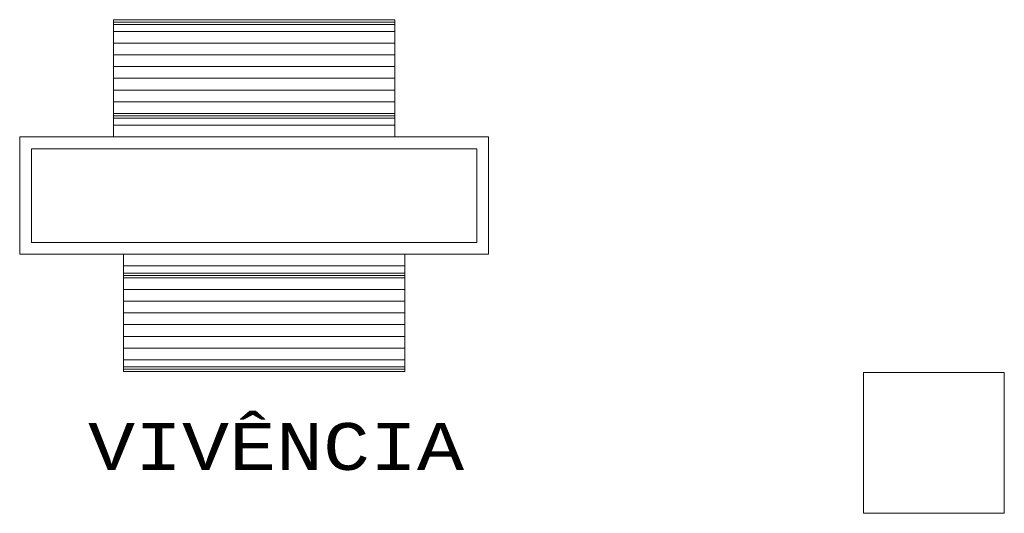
# Model space of a CAD drawing. Header units: feet. Extents: x 8 to 127, y 6 to 90.
# Tile 164 of 256: x 33.42 to 35.52, y 55.02 to 56.07. Entities that reach past the tile are written whole.
import ezdxf

# ---------------------------------------------------------------- set-up
doc = ezdxf.new("R2010")
doc.units = ezdxf.units.FT
doc.header["$MEASUREMENT"] = 0
for name, color, linetype in [('FINA', 7, 'Continuous'), ('MOBILIARIO', 250, 'Continuous'), ('MOBILIÁRIO 01', 250, 'Continuous'), ('texto', 7, 'Continuous')]:
    doc.layers.add(name, color=color, linetype=linetype)
doc.styles.add('CourierNew', font='cour.ttf')

msp = doc.modelspace()

# ---------------------------------------------------------------- linework, layer by layer
at = {"layer": 'FINA', "linetype": 'Continuous', "lineweight": 5}
for p, q in [((35.5151, 55.3227), (35.2151, 55.3227)), ((35.2151, 55.3227), (35.2151, 55.0227)), ((35.5151, 55.0227), (35.5151, 55.3227)), ((35.2151, 55.0227), (35.5151, 55.0227))]:
    msp.add_line(p, q, dxfattribs=at)
at = {"layer": 'MOBILIARIO', "lineweight": 5}
for p, q in [((34.2152, 56.0749), (33.6152, 56.0749)), ((33.6152, 56.0749), (33.6152, 55.8249)), ((34.2152, 56.0699), (33.6152, 56.0699)), ((34.2152, 55.8249), (34.2152, 56.0749)), ((34.2152, 56.0649), (33.6152, 56.0649)), ((34.2152, 56.0499), (33.6152, 56.0499)), ((34.2152, 56.0249), (33.6152, 56.0249)), ((34.2152, 55.9999), (33.6152, 55.9999)), ((34.2152, 55.9749), (33.6152, 55.9749)), ((34.2152, 55.9499), (33.6152, 55.9499)), ((34.2152, 55.9249), (33.6152, 55.9249)), ((34.2152, 55.8999), (33.6152, 55.8999)), ((33.6152, 55.8749), (34.2152, 55.8749)), ((33.6152, 55.8699), (34.2152, 55.8699)), ((33.6152, 55.8649), (34.2152, 55.8649)), ((33.6152, 55.8499), (34.2152, 55.8499)), ((33.6152, 55.8249), (34.2152, 55.8249)), ((34.2368, 55.5749), (33.6368, 55.5749)), ((33.6368, 55.5749), (33.6368, 55.3249)), ((34.2368, 55.3249), (34.2368, 55.5749)), ((34.2368, 55.5499), (33.6368, 55.5499)), ((34.2368, 55.5349), (33.6368, 55.5349)), ((34.2368, 55.5299), (33.6368, 55.5299)), ((34.2368, 55.5249), (33.6368, 55.5249)), ((33.6368, 55.4999), (34.2368, 55.4999)), ((33.6368, 55.4749), (34.2368, 55.4749)), ((33.6368, 55.4499), (34.2368, 55.4499)), ((33.6368, 55.4249), (34.2368, 55.4249)), ((33.6368, 55.3999), (34.2368, 55.3999)), ((33.6368, 55.3749), (34.2368, 55.3749)), ((33.6368, 55.3499), (34.2368, 55.3499)), ((33.6368, 55.3349), (34.2368, 55.3349)), ((33.6368, 55.3299), (34.2368, 55.3299)), ((33.6368, 55.3249), (34.2368, 55.3249))]:
    msp.add_line(p, q, dxfattribs=at)
at = {"layer": 'MOBILIÁRIO 01', "lineweight": 5}
for p, q in [((34.4152, 55.8249), (33.4152, 55.8249)), ((33.4152, 55.8249), (33.4152, 55.5749)), ((34.4152, 55.5749), (34.4152, 55.8249)), ((34.3902, 55.7999), (33.4402, 55.7999)), ((33.4402, 55.7999), (33.4402, 55.5999)), ((34.3902, 55.5999), (34.3902, 55.7999)), ((33.4402, 55.5999), (34.3902, 55.5999)), ((33.4152, 55.5749), (34.4152, 55.5749))]:
    msp.add_line(p, q, dxfattribs=at)

# ---------------------------------------------------------------- texts
at = {"layer": 'texto', "lineweight": 5, "insert": (33.5611, 55.1137), "char_height": 0.1, "width": 1.680542, "attachment_point": 7, "line_spacing_factor": 0.9, "style": 'CourierNew'}
msp.add_mtext('VIVÊNCIA', dxfattribs=at)

doc.saveas('drawing.dxf')
